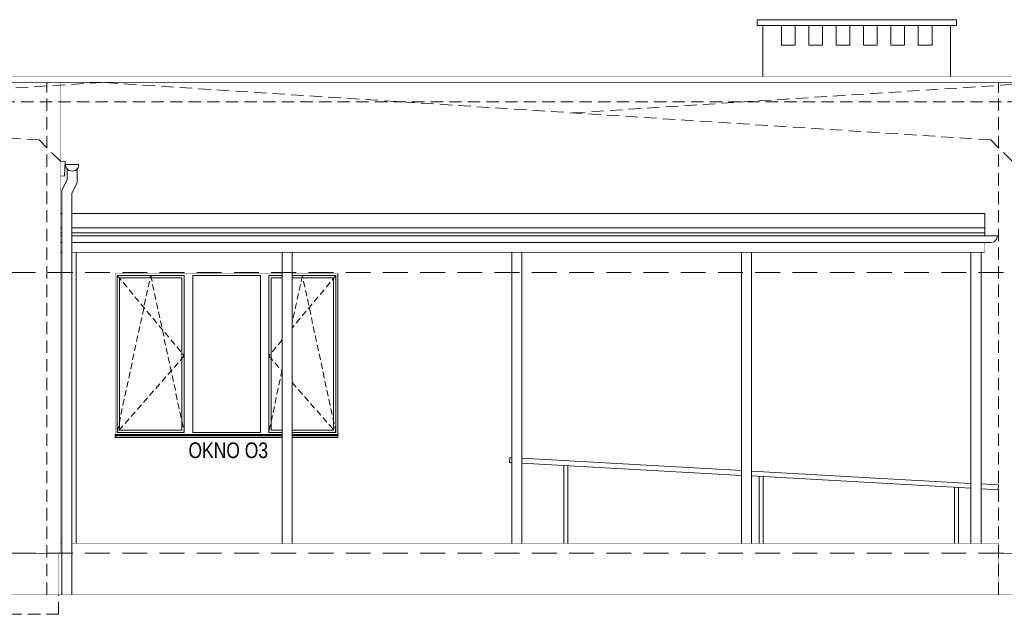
# Model space of a CAD drawing. Header units: millimetres. Extents: x 18880 to 99371, y -5529 to 27899.
# Tile 80 of 158: x 41501 to 42509, y 3983 to 4592. Entities that reach past the tile are written whole.
import ezdxf

# ---------------------------------------------------------------- set-up
doc = ezdxf.new("R2010")
doc.units = ezdxf.units.MM
doc.linetypes.add('DASHED', pattern=[19.05, 12.7, -6.35])
doc.layers.add('AA_OPIS', color=2, linetype='Continuous', lineweight=0)
doc.layers.add('AA_WIDOK', color=254, linetype='Continuous', lineweight=0)
doc.styles.add('ARIAL', font='arial.ttf')

msp = doc.modelspace()

# ---------------------------------------------------------------- linework, layer by layer
at = {"layer": 'AA_OPIS', "linetype": 'DASHED', "ltscale": 0.5}
for points in [[(41601.15638, 4329.98552), (41669.95638, 4247.48552), (41601.15638, 4168.98552), (41635.55638, 4329.98552), (41669.95638, 4168.98552)], [(41825.15638, 4329.98552), (41780.31735, 4276.2178)], [(41780.31735, 4220.14633), (41825.15638, 4168.98552), (41790.75638, 4329.98552), (41780.31735, 4281.12846)], [(41770.06019, 4263.91814), (41756.35638, 4247.48552), (41770.06019, 4231.84964)], [(41770.06019, 4233.12252), (41756.35638, 4168.98552)]]:
    msp.add_lwpolyline(points, dxfattribs=at)
at = {"layer": 'AA_WIDOK'}
for points in [[(42256.15638, 4585.7653), (42256.15638, 4591.7653), (42460.15638, 4591.7653), (42460.15638, 4585.7653)], [(42281.15638, 4565.7653), (42281.15638, 4585.7653), (42295.15638, 4585.7653), (42295.15638, 4565.7653)], [(42309.15638, 4565.7653), (42309.15638, 4585.7653), (42323.15638, 4585.7653), (42323.15638, 4565.7653)], [(42337.15638, 4565.7653), (42337.15638, 4585.7653), (42351.15638, 4585.7653), (42351.15638, 4565.7653)], [(42365.15638, 4565.7653), (42365.15638, 4585.7653), (42379.15638, 4585.7653), (42379.15638, 4565.7653)], [(42393.15638, 4565.7653), (42393.15638, 4585.7653), (42407.15638, 4585.7653), (42407.15638, 4565.7653)], [(42421.15638, 4565.7653), (42421.15638, 4585.7653), (42435.15638, 4585.7653), (42435.15638, 4565.7653)]]:
    msp.add_lwpolyline(points, close=True, dxfattribs=at)
for points in [[(42262.15638, 4585.7653), (42262.15638, 4533.54791)], [(42454.15638, 4585.7653), (42454.15638, 4533.54791)], [(41543.15638, 4446.85989), (41548.15638, 4446.55989)], [(41547.25799, 4431.58682), (41548.15638, 4446.55989)], [(41543.15638, 4431.83292), (41547.25799, 4431.58682)], [(41543.15638, 4353.54791), (41544.70899, 4353.54791)], [(41559.31735, 4055.48552), (41559.31735, 4353.54791)], [(41770.06019, 4055.48552), (41770.06019, 4353.54791)], [(41780.31735, 4055.48552), (41780.31735, 4353.54791)], [(42005.06019, 4055.48552), (42005.06019, 4353.54791)], [(42015.31735, 4055.48552), (42015.31735, 4353.54791)], [(42240.06019, 4055.48552), (42240.06019, 4353.54791)], [(42250.31735, 4055.48552), (42250.31735, 4353.54791)], [(42475.06019, 4055.48552), (42475.06019, 4353.54791)], [(42485.31735, 4055.48552), (42485.31735, 4353.54791)], [(41601.15638, 4168.98552), (41601.15638, 4329.98552)], [(41601.15638, 4329.98552), (41669.95638, 4329.98552)], [(41603.65638, 4171.48552), (41603.65638, 4327.48552)], [(41603.65638, 4327.48552), (41667.45638, 4327.48552)], [(41667.45638, 4327.48552), (41667.45638, 4171.48552)], [(41669.95638, 4329.98552), (41669.95638, 4168.98552)], [(41678.55638, 4168.98552), (41678.55638, 4329.98552)], [(41678.55638, 4329.98552), (41747.75638, 4329.98552)], [(41747.75638, 4329.98552), (41747.75638, 4168.98552)], [(41756.35638, 4168.98552), (41756.35638, 4329.98552)], [(41756.35638, 4329.98552), (41770.06019, 4329.98552)], [(41758.85638, 4171.48552), (41758.85638, 4327.48552)], [(41758.85638, 4327.48552), (41770.06019, 4327.48552)], [(41780.31735, 4329.98552), (41825.15638, 4329.98552)], [(41780.31735, 4327.48552), (41822.65638, 4327.48552)], [(41822.65638, 4327.48552), (41822.65638, 4171.48552)], [(41825.15638, 4329.98552), (41825.15638, 4168.98552)], [(41827.15638, 4331.98552), (41827.15638, 4166.35663)], [(41669.95638, 4168.98552), (41601.15638, 4168.98552)], [(41667.45638, 4171.48552), (41603.65638, 4171.48552)], [(41747.75638, 4168.98552), (41678.55638, 4168.98552)], [(41770.06019, 4168.98552), (41756.35638, 4168.98552)], [(41770.06019, 4171.48552), (41758.85638, 4171.48552)], [(41822.65638, 4171.48552), (41780.31735, 4171.48552)], [(41825.15638, 4168.98552), (41780.31735, 4168.98552)], [(41827.15638, 4166.19941), (41827.15638, 4166.35663)], [(42003.15638, 4143.45072), (42002.87727, 4138.45851)], [(42003.15638, 4143.45072), (42005.06019, 4143.34428)], [(42015.31735, 4142.77081), (42240.06019, 4130.20574)], [(42002.87727, 4138.45851), (42005.06019, 4138.33647)], [(42015.31735, 4137.76301), (42240.06019, 4125.19793)], [(42058.31837, 4055.48552), (42058.31837, 4135.35888)], [(42062.31837, 4055.48552), (42062.31837, 4135.13524)], [(42250.31735, 4129.63227), (42475.06019, 4117.0672)], [(42250.31735, 4124.62447), (42475.06019, 4112.05939)], [(42258.31837, 4055.48552), (42258.31837, 4124.17714)], [(42262.31837, 4055.48552), (42262.31837, 4123.9535)], [(42458.31837, 4055.48552), (42458.31837, 4112.9954)], [(42462.31837, 4055.48552), (42462.31837, 4112.77177)], [(42485.31735, 4116.49373), (42503.23409, 4115.49203)], [(42485.31735, 4111.48593), (42502.95498, 4110.49983)], [(42503.23409, 4115.49203), (42502.95498, 4110.49983)]]:
    msp.add_lwpolyline(points, dxfattribs=at)
at = {"layer": 'AA_WIDOK', "color": 4, "const_width": 0.5}
for points in [[(39674.15638, 4533.54791), (41548.15638, 4533.54791)], [(39674.15638, 4527.54791), (41548.15638, 4527.54791)], [(41548.15638, 4533.54791), (42522.15638, 4533.54791)], [(41548.15638, 4527.54791), (42522.15638, 4527.54791)]]:
    msp.add_lwpolyline(points, dxfattribs=at)
at = {"layer": 'AA_WIDOK', "color": 8, "linetype": 'DASHED'}
for points in [[(41543.15638, 4446.85989), (41521.3443, 4468.67197), (40611.15638, 4527.54791)], [(41098.15638, 4496.04608), (41585.15638, 4527.54791)], [(41529.15638, 4002.98552), (41529.15638, 4527.54791)], [(42517.15638, 4446.85989), (42495.3443, 4468.67197), (41585.15638, 4527.54791)], [(42067.65638, 4496.33717), (42550.15638, 4527.54791)], [(42503.15638, 4002.98552), (42503.15638, 4527.54791)], [(39693.15638, 4507.54791), (44457.15638, 4507.54791)], [(39681.15638, 4002.98552), (39681.15638, 3982.98552), (41541.15638, 3982.98552), (41541.15638, 4002.98552)]]:
    msp.add_lwpolyline(points, dxfattribs=at)
at = {"layer": 'AA_WIDOK', "const_width": 0.5}
for points in [[(41543.15638, 4045.48552), (41543.15638, 4527.54791)], [(42489.15638, 4353.54791), (42489.15638, 4363.54791)], [(41554.70899, 4353.54791), (42489.15638, 4353.54791)], [(41543.15638, 4055.48552), (41544.70899, 4055.48552)], [(41554.70899, 4055.48552), (42503.15638, 4055.48552)], [(42503.15638, 4002.98552), (42503.15638, 4055.48552)], [(41543.15638, 4045.48552), (39679.15638, 4045.48552)], [(41541.15638, 4002.98552), (41541.15638, 4045.48552)], [(42518.70899, 4045.48552), (42503.15638, 4045.48552)]]:
    msp.add_lwpolyline(points, dxfattribs=at)
at = {"layer": 'AA_WIDOK', "color": 4}
for points in [[(41550.15638, 4438.98573), (41550.15638, 4427.82766), (41544.70899, 4417.14851), (41544.70899, 4002.98552)], [(41555.15638, 4443.54791), (41548.15638, 4443.54791)], [(41549.0942, 4440.04791), (41548.15638, 4443.54791)], [(41549.0942, 4440.04791), (41551.65638, 4437.48573)], [(41551.65638, 4437.48573), (41555.15638, 4436.54791)], [(41560.15638, 4438.98573), (41560.15638, 4424.68513), (41554.70899, 4414.00597), (41554.70899, 4002.98552)], [(41562.15638, 4443.54791), (41555.15638, 4443.54791)], [(41555.15638, 4436.54791), (41558.65638, 4437.48573)], [(41558.65638, 4437.48573), (41561.21856, 4440.04791)], [(41561.21856, 4440.04791), (41562.15638, 4443.54791)], [(41543.15638, 4393.24791), (41544.70899, 4393.24791)], [(41554.70899, 4393.24791), (42489.15638, 4393.24791)], [(42489.15638, 4393.24791), (42489.15638, 4370.54791)], [(41543.15638, 4378.54791), (41544.70899, 4378.54791)], [(41543.15638, 4373.54791), (41544.70899, 4373.54791)], [(41554.70899, 4378.54791), (42489.15638, 4378.54791)], [(41554.70899, 4373.54791), (42489.15638, 4373.54791)], [(41543.15638, 4370.54791), (41544.70899, 4370.54791)], [(41543.15638, 4363.54791), (41544.70899, 4363.54791)], [(41554.70899, 4370.54791), (42502.15638, 4370.54791)], [(41554.70899, 4363.54791), (42495.15638, 4363.54791)], [(42498.65638, 4364.48573), (42495.15638, 4363.54791)], [(42501.21856, 4367.04791), (42498.65638, 4364.48573)], [(42502.15638, 4370.54791), (42501.21856, 4367.04791)], [(41770.06019, 4166.98552), (41599.15638, 4166.98552)], [(41599.15638, 4164.48552), (41599.15638, 4166.98552)], [(41599.15638, 4166.35663), (41599.15638, 4166.19941)], [(41599.15638, 4166.19941), (41770.06019, 4166.19941)], [(41599.15638, 4164.48552), (41770.06019, 4164.48552)], [(41599.15638, 4163.98552), (41599.15638, 4164.48552)], [(41599.15638, 4163.98552), (41770.06019, 4163.98552)], [(41827.15638, 4166.98552), (41780.31735, 4166.98552)], [(41780.31735, 4166.19941), (41827.15638, 4166.19941)], [(41780.31735, 4164.48552), (41827.15638, 4164.48552)], [(41780.31735, 4163.98552), (41827.15638, 4163.98552)], [(41827.15638, 4164.48552), (41827.15638, 4166.98552)], [(41827.15638, 4163.98552), (41827.15638, 4164.48552)]]:
    msp.add_lwpolyline(points, dxfattribs=at)
at = {"layer": 'AA_WIDOK', "color": 251, "linetype": 'DASHED', "lineweight": 0, "ltscale": 2}
for points in [[(44527.56129, 4332.98552), (39510.17712, 4332.98552)], [(44527.56129, 4045.48552), (39508.37148, 4045.48552)]]:
    msp.add_lwpolyline(points, dxfattribs=at)
at = {"layer": 'AA_WIDOK', "color": 255, "const_width": 0.3}
for points in [[(41599.15638, 4166.98552), (41599.15638, 4331.98552)], [(41599.15638, 4331.98552), (41770.06019, 4331.98552)], [(41780.31735, 4331.98552), (41827.15638, 4331.98552)], [(41827.15638, 4331.98552), (41827.15638, 4166.98552)]]:
    msp.add_lwpolyline(points, dxfattribs=at)
at = {"layer": 'AA_WIDOK', "color": 3, "const_width": 0.5}
msp.add_lwpolyline([(39603.51116, 4002.98552), (44527.56129, 4002.98552)], dxfattribs=at)

# ---------------------------------------------------------------- texts
at = {"layer": 'AA_OPIS', "insert": (41714.92141, 4158.92638), "char_height": 16, "width": 300, "attachment_point": 2, "style": 'ARIAL'}
msp.add_mtext('{\\W0.8;OKNO O3}', dxfattribs=at)

doc.saveas('drawing.dxf')
